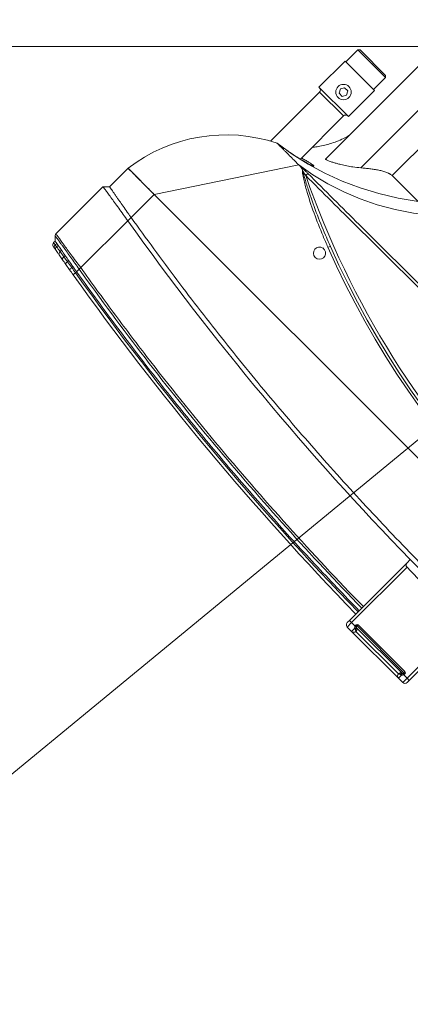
# Model space of a CAD drawing. Header units: millimetres. Extents: x 4946 to 18537, y -10559 to 785.
# Tile 46 of 79: x 7809 to 7831, y -753 to -698. Entities that reach past the tile are written whole.
import ezdxf

# ---------------------------------------------------------------- set-up
doc = ezdxf.new("R2010")
doc.units = ezdxf.units.MM
doc.layers.add('mm_went_opis', color=7, linetype='Continuous', lineweight=15)
doc.layers.add('PG_WYMIARY', color=1, linetype='Continuous', lineweight=18)
doc.styles.add('BIKWYM', font='BIKROMSW.SHX', dxfattribs={"width": 0.8})
doc.dimstyles.new('BA_KR_50', dxfattribs={"dimscale": 0.5, "dimtxt": 25, "dimasz": 1.666667, "dimexe": 24, "dimexo": 0, "dimgap": 0, "dimtad": 0, "dimdec": 1, "dimrnd": 0.5, "dimzin": 9, "dimdsep": 46, "dimtxsty": 'BIKWYM', "dimblk": 'WYM-KR', "dimcen": 0, "dimdle": 20, "dimclrd": 256, "dimclre": 256, "dimclrt": 7, "dimadec": 0, "dimazin": 0, "dimtfac": 0.033333, "dimtdec": 1, "dimtmove": 0, "dimatfit": 3, "dimldrblk": 'WYM-KR', "dimfxl": 40, "dimfxlon": 1, "dimtvp": 0.8, "dimtolj": 1, "dimarcsym": 0})

# ---------------------------------------------------------------- blocks, each defined once
blk = doc.blocks.new('W_Gorny')
at = {"color": 7, "linetype": 'Continuous', "lineweight": 13}
for p, q in [((120.254, 222.224), (120.254, 212.138)), ((122.281, 213.337), (122.281, 222.224)), ((124.08, 222.224), (124.08, 214.424)), ((116.831, 218.724), (116.731, 218.624)), ((116.731, 218.624), (116.731, 217.524)), ((119.271, 218.624), (116.731, 218.624)), ((116.831, 218.724), (119.171, 218.724)), ((119.271, 218.624), (119.171, 218.724)), ((119.271, 217.524), (119.271, 218.624)), ((116.651, 217.524), (116.651, 215.124)), ((119.351, 217.524), (116.651, 217.524)), ((119.351, 215.124), (119.351, 217.524)), ((117.857, 216.274), (117.713, 216.024)), ((118.146, 216.274), (117.857, 216.274)), ((118.29, 216.024), (118.146, 216.274)), ((117.713, 216.024), (117.857, 215.774)), ((117.857, 215.774), (118.146, 215.774)), ((118.146, 215.774), (118.29, 216.024)), ((119.351, 215.124), (116.651, 215.124)), ((116.901, 214.924), (116.901, 210.404)), ((119.101, 214.924), (116.901, 214.924)), ((119.101, 210.962), (119.101, 214.924)), ((124.08, 214.424), (126.454, 214.424)), ((114.001, 202.624), (119.301, 210.624)), ((119.301, 210.624), (119.408, 210.624)), ((124.223, 207.917), (124.379, 207.917)), ((124.298, 208.408), (124.488, 208.333)), ((111.601, 200.924), (111.601, 202.624)), ((111.601, 202.624), (114.001, 202.624)), ((114.001, 202.624), (114.001, 200.505)), ((176.601, 202.624), (114.001, 202.624)), ((111.301, 200.624), (111.601, 200.924)), ((111.301, 196.307), (111.301, 200.624)), ((114.001, 200.505), (114.001, 200.205)), ((114.001, 200.205), (114.001, 195.89)), ((142.551, 197.316), (142.551, 197.616)), ((142.551, 192.024), (142.551, 197.316)), ((142.751, 197.113), (142.751, 192.024)), ((147.851, 192.024), (147.851, 197.113)), ((148.051, 197.316), (148.051, 192.024)), ((111.601, 195.924), (111.36, 196.166)), ((111.601, 195.791), (111.601, 195.924)), ((111.782, 195.892), (111.782, 195.762)), ((111.782, 195.762), (111.932, 195.737)), ((111.932, 195.737), (111.932, 195.865)), ((112.315, 195.797), (112.315, 195.675)), ((114.001, 195.889), (114.001, 195.89)), ((114.001, 195.746), (114.001, 195.505)), ((112.315, 195.675), (112.723, 195.609)), ((112.795, 195.412), (112.42, 195.478)), ((112.723, 195.609), (112.723, 195.725)), ((112.723, 195.609), (113.116, 195.546)), ((113.116, 195.656), (113.116, 195.546)), ((113.585, 195.276), (113.156, 195.349)), ((113.584, 195.473), (113.584, 195.576)), ((114.001, 195.505), (114.001, 195.408)), ((142.751, 192.024), (142.551, 192.024)), ((142.551, 191.824), (142.551, 192.024)), ((142.751, 192.024), (143.069, 192.024)), ((142.751, 192.024), (142.751, 191.624)), ((143.051, 192.107), (143.051, 192.124)), ((143.151, 192.124), (143.051, 192.124)), ((143.151, 192.107), (143.051, 192.107)), ((143.151, 192.224), (147.451, 192.224)), ((143.151, 192.124), (143.151, 192.224)), ((143.151, 192.107), (143.151, 192.124)), ((147.451, 192.124), (143.151, 192.124)), ((143.151, 192.053), (143.151, 192.044)), ((147.436, 192.024), (143.151, 192.024)), ((143.151, 191.624), (143.151, 191.904)), ((143.218, 191.885), (143.151, 191.904)), ((143.2, 192.022), (143.201, 192.021)), ((144.53, 192.019), (144.53, 192.024)), ((144.551, 192.019), (144.551, 192.024)), ((144.919, 192.019), (144.919, 192.024)), ((145.326, 192.019), (145.326, 192.024)), ((145.326, 192.019), (145.342, 192.019)), ((145.342, 192.019), (145.342, 192.024)), ((145.343, 192.019), (145.389, 192.019)), ((146.051, 192.019), (146.051, 192.024)), ((146.073, 192.019), (146.073, 192.024)), ((147.401, 192.021), (147.403, 192.022)), ((147.451, 192.124), (147.451, 192.224)), ((147.451, 192.107), (147.451, 192.124)), ((147.451, 192.124), (147.551, 192.124)), ((147.451, 192.107), (147.551, 192.107)), ((147.451, 192.044), (147.451, 192.053)), ((147.451, 191.904), (147.451, 191.624)), ((147.533, 192.024), (147.851, 192.024)), ((147.551, 192.124), (147.551, 192.107)), ((148.051, 192.024), (147.851, 192.024)), ((147.851, 191.624), (147.851, 192.024)), ((148.051, 192.024), (148.051, 191.824)), ((143.151, 191.624), (142.751, 191.624)), ((147.451, 191.624), (143.151, 191.624)), ((143.351, 191.824), (147.251, 191.824)), ((147.851, 191.624), (147.451, 191.624))]:
    blk.add_line(p, q, dxfattribs=at)
at = {"color": 7, "linetype": 'Continuous', "lineweight": 13, "flags": 128}
for points in [[(126.454, 214.424), (125.388, 213.67), (124.294, 212.992), (123.174, 212.393), (122.031, 211.874), (120.869, 211.436), (119.691, 211.081), (118.501, 210.81), (117.301, 210.624)], [(127.759, 214.424), (126.774, 213.674), (125.763, 212.999), (124.728, 212.401), (123.672, 211.882), (122.599, 211.444), (121.51, 211.088), (120.41, 210.814), (119.301, 210.624)], [(120.105, 210.649), (120.105, 210.64), (120.105, 210.626), (120.105, 210.606), (120.105, 210.582), (120.106, 210.553), (120.106, 210.521), (120.106, 210.486), (120.106, 210.451)], [(112.795, 195.412), (112.76, 195.432), (112.734, 195.476), (112.721, 195.538), (112.723, 195.609)], [(113.156, 195.349), (113.132, 195.368), (113.116, 195.411), (113.111, 195.474), (113.116, 195.546)], [(113.968, 195.211), (113.969, 195.215), (113.971, 195.226), (113.974, 195.244), (113.978, 195.269), (113.983, 195.299), (113.989, 195.333), (113.995, 195.37), (114.001, 195.408)], [(143.069, 192.024), (143.081, 192.03), (143.092, 192.035), (143.103, 192.04), (143.114, 192.045), (143.124, 192.049), (143.132, 192.053), (143.14, 192.057), (143.147, 192.06)], [(143.218, 191.885), (143.226, 191.905), (143.233, 191.926), (143.236, 191.947), (143.238, 191.967), (143.236, 191.984), (143.233, 191.997), (143.226, 192.007), (143.218, 192.013)], [(147.385, 192.013), (147.376, 192.007), (147.37, 191.997), (147.366, 191.984), (147.365, 191.967), (147.366, 191.947), (147.37, 191.926), (147.376, 191.905), (147.385, 191.885)], [(147.456, 192.06), (147.463, 192.057), (147.47, 192.053), (147.479, 192.049), (147.489, 192.045), (147.499, 192.04), (147.51, 192.035), (147.522, 192.03), (147.533, 192.024)]]:
    blk.add_lwpolyline(points, dxfattribs=at)
at = {"color": 7, "linetype": 'Continuous', "lineweight": 13}
blk.add_circle((118.001, 216.024), 0.5, dxfattribs=at)
for centre, radius, start, end in [((116.701, 214.924), 0.2, 0, 90), ((119.301, 214.924), 0.2, 90, 180), ((121.951, 201.281), 10.437, 116.45797, 172.60227), ((145.301, 262.47), 57.8, 244.15669, 295.84331), ((124.301, 207.524), 0.4, 101.25471, 78.74529), ((125.081, 207.964), 0.699, 148.09138, 162.10431), ((145.301, 262.502), 58.2, 248.97043, 291.02957), ((145.301, 262.47), 58, 248.97043, 291.02957), ((145.301, 386.596), 189.5, 269.22898, 270.77102), ((111.801, 195.791), 0.2, 180, 259.77952), ((111.971, 195.75), 0.19, 176.56708, 257.92522), ((112.113, 195.717), 0.182, 173.74401, 256.03082), ((112.48, 195.637), 0.17, 166.98121, 249.49454), ((113.878, 195.376), 0.31, 161.78778, 198.9242), ((145.301, 381.596), 189, 260.45722, 269.1663), ((145.301, 381.596), 188.8, 260.45722, 269.16542), ((143.151, 192.124), 0.1, 90, 180), ((143.251, 192.107), 0.2, 180, 204.4698), ((143.143, 192.043), 0.00885, 7.29344, 68.29755), ((143.142, 192.052), 0.00895, 4.60329, 60.3346), ((142.974, 192.049), 0.229, 320.73603, 352.88674), ((143.171, 192.009), 0.015, 29.03033, 87.66225), ((143.19, 192.004), 0.02, 58.98391, 90), ((147.629, 192.049), 0.229, 187.11326, 219.26397), ((147.413, 192.004), 0.02, 90, 121.01609), ((147.432, 192.009), 0.015, 92.33775, 150.96967), ((147.451, 192.124), 0.1, 0, 90), ((147.46, 192.052), 0.00895, 119.6654, 175.39671), ((147.46, 192.043), 0.00885, 111.70245, 172.70656), ((147.351, 192.107), 0.2, 335.5302, 0), ((142.751, 191.824), 0.2, 180, 270), ((143.151, 191.824), 0.2, 270, 0.00087), ((147.451, 191.824), 0.2, 179.99913, 270), ((147.851, 191.824), 0.2, 270, 0)]:
    blk.add_arc(centre, radius, start, end, dxfattribs=at)
for points, knots in [([(124.08, 214.424), (124.027, 214.424), (123.967, 214.416), (123.884, 214.394), (123.867, 214.389), (123.832, 214.378), (123.814, 214.372), (123.759, 214.353), (123.722, 214.338), (123.647, 214.305), (123.608, 214.286), (123.53, 214.247), (123.49, 214.225), (123.37, 214.157), (123.29, 214.108), (123.17, 214.028), (123.129, 214.001), (123.049, 213.944), (123.009, 213.915), (122.889, 213.828), (122.811, 213.768), (122.656, 213.647), (122.58, 213.586), (122.466, 213.493), (122.429, 213.461), (122.354, 213.399), (122.317, 213.368), (122.281, 213.337)], [0, 0, 0, 0, 0.125, 0.125, 0.15625, 0.15625, 0.1875, 0.1875, 0.25, 0.25, 0.3125, 0.3125, 0.375, 0.375, 0.5, 0.5, 0.5625, 0.5625, 0.625, 0.625, 0.75, 0.75, 0.875, 0.875, 0.9375, 0.9375, 1, 1, 1, 1]), ([(120.254, 214.27), (120.218, 214.144), (120.136, 213.86), (119.97, 213.453), (119.78, 213.063), (119.577, 212.706), (119.365, 212.389), (119.202, 212.167), (119.115, 212.064), (119.101, 212.048)], [0, 0, 0, 0, 0.156474, 0.351114, 0.522284, 0.671778, 0.839931, 0.975214, 1, 1, 1, 1]), ([(122.281, 213.337), (122.148, 213.229), (121.913, 213.038), (121.546, 212.785), (121.245, 212.593), (120.988, 212.441), (120.777, 212.325), (120.589, 212.228), (120.44, 212.161), (120.335, 212.122), (120.276, 212.113), (120.252, 212.12), (120.256, 212.135), (120.257, 212.138)], [0, 0, 0, 0, 0.1626599, 0.2878428, 0.4128755, 0.500543, 0.5881442, 0.676435, 0.7646341, 0.8406696, 0.9166676, 0.9835114, 1, 1, 1, 1]), ([(119.986, 211.229), (119.957, 211.216), (119.898, 211.19), (119.742, 211.136), (119.537, 211.074), (119.286, 211.006), (118.993, 210.934), (118.67, 210.862), (118.321, 210.791), (117.972, 210.728), (117.627, 210.671), (117.413, 210.64), (117.304, 210.625)], [0, 0, 0, 0, 0.090827, 0.190696, 0.289998, 0.392058, 0.493915, 0.598701, 0.701432, 0.807226, 0.902357, 1, 1, 1, 1]), ([(119.101, 211.062), (119.192, 211.087), (119.383, 211.14), (119.621, 211.203), (119.811, 211.247), (119.922, 211.271), (119.947, 211.272), (119.948, 211.272)], [0, 0, 0, 0, 0.23565, 0.496417, 0.738597, 0.988341, 1, 1, 1, 1]), ([(119.948, 211.272), (119.983, 211.276), (120.046, 211.283), (120.046, 211.264), (120.025, 211.245), (119.988, 211.23), (119.986, 211.229)], [0, 0, 0, 0, 0.367171, 0.6693, 0.980364, 1, 1, 1, 1]), ([(117.387, 210.624), (117.406, 210.624), (117.456, 210.624), (117.521, 210.624), (117.562, 210.624)], [0.1863836, 0.1863836, 0.1863836, 0.1863836, 0.25, 0.3286954, 0.3286954, 0.3286954, 0.3286954]), ([(117.723, 210.624), (117.774, 210.624), (117.883, 210.624), (118.008, 210.624), (118.073, 210.624)], [0.4211761, 0.4211761, 0.4211761, 0.4211761, 0.5, 0.5788239, 0.5788239, 0.5788239, 0.5788239]), ([(118.314, 210.624), (118.386, 210.624), (118.52, 210.624), (118.66, 210.624), (118.724, 210.624)], [0.6713046, 0.6713046, 0.6713046, 0.6713046, 0.75, 0.8136164, 0.8136164, 0.8136164, 0.8136164]), ([(119.408, 210.624), (119.432, 210.627), (119.458, 210.629), (119.512, 210.633), (119.539, 210.635), (119.596, 210.638), (119.625, 210.639), (119.684, 210.641), (119.714, 210.642), (119.803, 210.645), (119.863, 210.646), (119.984, 210.648), (120.044, 210.649), (120.105, 210.649)], [0, 0, 0, 0, 0.125, 0.125, 0.25, 0.25, 0.375, 0.375, 0.5, 0.5, 0.75, 0.75, 1, 1, 1, 1]), ([(119.721, 210.554), (119.633, 210.585), (119.53, 210.621), (119.422, 210.624), (119.408, 210.624)], [0, 0, 0, 0, 0.862276, 1, 1, 1, 1]), ([(124.416, 208.179), (124.168, 208.276), (123.424, 208.568), (122.202, 209.098), (121.004, 209.691), (120.211, 210.17), (119.846, 210.408), (119.741, 210.531), (119.721, 210.554)], [0, 0, 0, 0, 0.1510263, 0.4536833, 0.7561941, 0.9072997, 0.98295, 1, 1, 1, 1]), ([(119.821, 210.511), (119.82, 210.511), (119.818, 210.512), (119.802, 210.519), (119.769, 210.533), (119.738, 210.546), (119.721, 210.554)], [0, 0, 0, 0, 0.009446, 0.064272, 0.483962, 1, 1, 1, 1]), ([(119.821, 210.511), (119.928, 210.443), (120.26, 210.235), (121.08, 209.812), (122.276, 209.239), (123.436, 208.746), (124.114, 208.48), (124.298, 208.408)], [0, 0, 0, 0, 0.0769784, 0.2371484, 0.5588576, 0.8806243, 1, 1, 1, 1]), ([(120.105, 210.649), (121.673, 210.651), (127.795, 210.66), (135.694, 210.686), (142.024, 210.682), (143.801, 210.681)], [0, 0, 0, 0, 0.198524, 0.775011, 1, 1, 1, 1]), ([(143.801, 210.541), (142.025, 210.535), (135.694, 210.516), (127.796, 210.464), (121.674, 210.453), (120.106, 210.451)], [0, 0, 0, 0, 0.224954, 0.801465, 1, 1, 1, 1]), ([(114.001, 202.624), (113.986, 202.624), (113.954, 202.624), (113.907, 202.624), (113.86, 202.624), (113.813, 202.624), (113.766, 202.624), (113.719, 202.624), (113.673, 202.624), (113.626, 202.624), (113.58, 202.624), (113.471, 202.624), (113.303, 202.624), (113.081, 202.624), (112.868, 202.624), (112.599, 202.624), (112.293, 202.624), (112.043, 202.624), (111.881, 202.624), (111.78, 202.624), (111.701, 202.624), (111.655, 202.624), (111.63, 202.624), (111.617, 202.624), (111.608, 202.624), (111.602, 202.624), (111.602, 202.624), (111.601, 202.624)], [0, 0, 0, 0, 0.012521, 0.025026, 0.03752, 0.050008, 0.062494, 0.074984, 0.087481, 0.099992, 0.112521, 0.125072, 0.187649, 0.250099, 0.312511, 0.375131, 0.500003, 0.624875, 0.68748, 0.749907, 0.812342, 0.874933, 0.900008, 0.925013, 0.949988, 0.97497, 1, 1, 1, 1]), ([(111.601, 200.924), (111.601, 200.924), (111.605, 200.924), (111.621, 200.921), (111.632, 200.919), (111.678, 200.911), (111.722, 200.903), (111.782, 200.892)], [0, 0, 0, 0, 0.25, 0.25, 0.5, 0.5, 1, 1, 1, 1]), ([(111.932, 200.865), (111.958, 200.86), (111.986, 200.855), (112.045, 200.845), (112.076, 200.839), (112.172, 200.822), (112.241, 200.81), (112.315, 200.797)], [0, 0, 0, 0, 0.25, 0.25, 0.5, 0.5, 1, 1, 1, 1]), ([(111.301, 200.624), (111.326, 200.624), (111.46, 200.607), (111.812, 200.553), (112.149, 200.499), (112.556, 200.434), (113.006, 200.362), (113.497, 200.284), (113.831, 200.232), (114.001, 200.205)], [0, 0, 0, 0, 0.25, 0.375, 0.5, 0.625, 0.75, 0.875, 1, 1, 1, 1]), ([(112.315, 200.797), (112.377, 200.785), (112.442, 200.774), (112.578, 200.75), (112.649, 200.737), (112.723, 200.725)], [0, 0, 0, 0, 0.5, 0.5, 1, 1, 1, 1]), ([(114.001, 200.505), (113.931, 200.517), (113.861, 200.529), (113.722, 200.553), (113.653, 200.564), (113.584, 200.576)], [0, 0, 0, 0, 0.5, 0.5, 1, 1, 1, 1]), ([(114.001, 200.505), (115.66, 200.24), (118.977, 199.709), (123.974, 199.082), (128.981, 198.579), (133.997, 198.212), (139.019, 197.978), (144.045, 197.878), (148.931, 197.91), (153.676, 198.063), (158.278, 198.323), (162.874, 198.695), (167.462, 199.182), (172.041, 199.773), (175.081, 200.261), (176.601, 200.505)], [0, 0, 0, 0, 0.080142, 0.160209, 0.240216, 0.320178, 0.400109, 0.480022, 0.559931, 0.633191, 0.70647, 0.77978, 0.853131, 0.926534, 1, 1, 1, 1]), ([(142.551, 197.316), (142.551, 197.293), (142.555, 197.271), (142.57, 197.227), (142.582, 197.206), (142.607, 197.176), (142.616, 197.167), (142.637, 197.15), (142.649, 197.142), (142.675, 197.129), (142.689, 197.123), (142.719, 197.115), (142.735, 197.113), (142.751, 197.113)], [0, 0, 0, 0, 0.25, 0.25, 0.5, 0.5, 0.625, 0.625, 0.75, 0.75, 0.875, 0.875, 1, 1, 1, 1]), ([(111.301, 196.307), (111.301, 196.307), (111.301, 196.307), (111.355, 196.297), (111.471, 196.276), (111.672, 196.242), (111.917, 196.201), (112.206, 196.154), (112.534, 196.103), (112.971, 196.037), (113.464, 195.965), (113.822, 195.914), (114.001, 195.889)], [0, 0, 0, 0, 0.000001, 0.096623, 0.193262, 0.312002, 0.430754, 0.502751, 0.620722, 0.738672, 0.869357, 1, 1, 1, 1]), ([(111.36, 196.166), (111.355, 196.171), (111.335, 196.193), (111.308, 196.24), (111.304, 196.285), (111.301, 196.307)], [0, 0, 0, 0, 0.141092, 0.570547, 1, 1, 1, 1]), ([(114.001, 195.747), (113.962, 195.753), (113.764, 195.785), (113.41, 195.843), (112.959, 195.918), (112.543, 195.987), (112.221, 196.039), (111.939, 196.085), (111.702, 196.121), (111.512, 196.149), (111.404, 196.164), (111.36, 196.166), (111.36, 196.166), (111.36, 196.166)], [0, 0, 0, 0, 0.028999, 0.147117, 0.265258, 0.383331, 0.501422, 0.573421, 0.691821, 0.810211, 0.90511, 0.999999, 1, 1, 1, 1]), ([(111.601, 195.924), (111.611, 195.923), (111.629, 195.919), (111.735, 195.9), (111.782, 195.892)], [0, 0, 0, 0, 0.560607, 1, 1, 1, 1]), ([(111.601, 195.791), (111.601, 195.791), (111.601, 195.791), (111.62, 195.788), (111.689, 195.777), (111.757, 195.766), (111.782, 195.762)], [0, 0, 0, 0, 0.000006, 0.384237, 0.777683, 1, 1, 1, 1]), ([(111.932, 195.865), (111.957, 195.86), (112.068, 195.84), (112.2, 195.817), (112.313, 195.797), (112.315, 195.797)], [0.3353324, 0.3353324, 0.3353324, 0.3353324, 0.375, 0.5, 0.5014146, 0.5014146, 0.5014146, 0.5014146]), ([(114.001, 195.747), (113.999, 195.763), (113.995, 195.796), (113.998, 195.847), (114, 195.878), (114.001, 195.889)], [0, 0, 0, 0, 0.398357, 0.795065, 1, 1, 1, 1]), ([(114.001, 195.89), (115.181, 195.692), (116.361, 195.505), (118.726, 195.154), (119.91, 194.989), (123.466, 194.53), (125.844, 194.268), (132.989, 193.62), (137.769, 193.368), (142.551, 193.299)], [0, 0, 0, 0, 0.125, 0.125, 0.25, 0.25, 0.5, 0.5, 1, 1, 1, 1]), ([(142.551, 193.157), (137.769, 193.227), (132.989, 193.478), (125.844, 194.126), (123.467, 194.387), (118.725, 194.999), (116.36, 195.35), (114.001, 195.746)], [0, 0, 0, 0, 0.5, 0.5, 0.75, 0.75, 1, 1, 1, 1]), ([(111.931, 195.565), (111.904, 195.57), (111.88, 195.574), (111.838, 195.582), (111.821, 195.585), (111.78, 195.592), (111.766, 195.595), (111.766, 195.595)], [0, 0, 0, 0, 0.25, 0.25, 0.5, 0.5, 1, 1, 1, 1]), ([(112.42, 195.478), (112.355, 195.489), (112.223, 195.513), (112.121, 195.531), (112.069, 195.54)], [0, 0, 0, 0, 0.495637, 1, 1, 1, 1]), ([(112.723, 195.725), (112.794, 195.712), (112.921, 195.69), (113.056, 195.667), (113.116, 195.656)], [0, 0, 0, 0, 0.559636, 1, 1, 1, 1]), ([(113.584, 195.576), (113.661, 195.563), (113.8, 195.539), (113.94, 195.516), (114.001, 195.505)], [0, 0, 0, 0, 0.558376, 1, 1, 1, 1]), ([(113.584, 195.473), (113.723, 195.449), (113.861, 195.426), (114.001, 195.408), (114.001, 195.408)], [0, 0, 0, 0, 0.999986, 1, 1, 1, 1]), ([(113.948, 195.214), (113.924, 195.218), (113.839, 195.233), (113.775, 195.244), (113.764, 195.245), (113.76, 195.246)], [0, 0, 0, 0, 0.190215, 0.679387, 1, 1, 1, 1]), ([(114.555, 195.113), (114.466, 195.128), (114.289, 195.157), (114.082, 195.192), (113.998, 195.206), (113.971, 195.211)], [0, 0, 0, 0, 0.403166, 0.80605, 1, 1, 1, 1]), ([(114.001, 195.505), (115.326, 195.291), (117.973, 194.864), (121.959, 194.329), (125.952, 193.874), (130.016, 193.5), (134.148, 193.211), (138.348, 193.004), (141.15, 192.945), (142.551, 192.916)], [0, 0, 0, 0, 0.140247, 0.280386, 0.420433, 0.560405, 0.706978, 0.853504, 1, 1, 1, 1]), ([(143.151, 191.904), (143.132, 191.919), (143.116, 191.937), (143.088, 191.978), (143.077, 192.001), (143.069, 192.024)], [0, 0, 0, 0, 0.5, 0.5, 1, 1, 1, 1]), ([(143.146, 192.051), (143.145, 192.047), (143.146, 192.041), (143.15, 192.03), (143.154, 192.025), (143.163, 192.018), (143.168, 192.017), (143.177, 192.016), (143.181, 192.016), (143.184, 192.017)], [0, 0, 0, 0, 0.25, 0.25, 0.5, 0.5, 0.75, 0.75, 1, 1, 1, 1]), ([(143.151, 192.107), (143.151, 192.107), (143.151, 192.089), (143.151, 192.071), (143.151, 192.053)], [0, 0, 0, 0, 0.010063, 1, 1, 1, 1]), ([(143.171, 192.024), (143.17, 192.024), (143.167, 192.025), (143.162, 192.027), (143.158, 192.029), (143.156, 192.032), (143.154, 192.034), (143.153, 192.037), (143.152, 192.039), (143.151, 192.042), (143.151, 192.043), (143.151, 192.044)], [0, 0, 0, 0, 0.284033, 0.478228, 0.589269, 0.642725, 0.718959, 0.769428, 0.850788, 0.889603, 1, 1, 1, 1]), ([(143.171, 192.024), (143.177, 192.024), (143.187, 192.024), (143.189, 192.024), (143.19, 192.024)], [0, 0, 0, 0, 0.605387, 1, 1, 1, 1]), ([(143.2, 192.022), (143.199, 192.021), (143.199, 192.02), (143.189, 192.018), (143.184, 192.017)], [0, 0, 0, 0, 0.406789, 1, 1, 1, 1]), ([(143.218, 192.013), (143.23, 192.008), (143.261, 191.995), (143.306, 191.957), (143.329, 191.919), (143.344, 191.88), (143.35, 191.855), (143.351, 191.838), (143.351, 191.831), (143.351, 191.828), (143.351, 191.826), (143.351, 191.825), (143.351, 191.825), (143.351, 191.825), (143.351, 191.824), (143.351, 191.824), (143.351, 191.824)], [0, 0, 0, 0, 0.101646, 0.264384, 0.491837, 0.527473, 0.731563, 0.825903, 0.850058, 0.922941, 0.940944, 0.965042, 0.971052, 0.981332, 0.983905, 1, 1, 1, 1]), ([(147.251, 191.824), (147.251, 191.824), (147.251, 191.824), (147.251, 191.825), (147.251, 191.825), (147.251, 191.825), (147.251, 191.826), (147.251, 191.828), (147.251, 191.831), (147.252, 191.838), (147.253, 191.855), (147.261, 191.893), (147.288, 191.946), (147.331, 191.987), (147.367, 192.007), (147.383, 192.012), (147.385, 192.013)], [0, 0, 0, 0, 0.016096, 0.018668, 0.028948, 0.034959, 0.059057, 0.07706, 0.149944, 0.1741, 0.26844, 0.472533, 0.673215, 0.868498, 0.984749, 1, 1, 1, 1]), ([(147.451, 191.904), (147.451, 191.904), (147.429, 191.895), (147.407, 191.89), (147.385, 191.885)], [0, 0, 0, 0, 0.007287, 1, 1, 1, 1]), ([(147.419, 192.017), (147.413, 192.018), (147.404, 192.02), (147.403, 192.021), (147.403, 192.022)], [0, 0, 0, 0, 0.593211, 1, 1, 1, 1]), ([(147.413, 192.024), (147.414, 192.024), (147.416, 192.024), (147.426, 192.024), (147.431, 192.024)], [0, 0, 0, 0, 0.394613, 1, 1, 1, 1]), ([(147.419, 192.017), (147.422, 192.016), (147.426, 192.016), (147.435, 192.017), (147.44, 192.018), (147.449, 192.025), (147.453, 192.03), (147.457, 192.041), (147.457, 192.047), (147.457, 192.051)], [0, 0, 0, 0, 0.25, 0.25, 0.5, 0.5, 0.75, 0.75, 1, 1, 1, 1]), ([(147.451, 192.044), (147.451, 192.043), (147.451, 192.041), (147.45, 192.037), (147.449, 192.035), (147.448, 192.033), (147.446, 192.03), (147.442, 192.027), (147.438, 192.025), (147.434, 192.024), (147.432, 192.024), (147.431, 192.024)], [0, 0, 0, 0, 0.137248, 0.214286, 0.255192, 0.334052, 0.365888, 0.490941, 0.649207, 0.858819, 1, 1, 1, 1]), ([(147.451, 192.053), (147.451, 192.071), (147.451, 192.089), (147.451, 192.107), (147.451, 192.107)], [0, 0, 0, 0, 0.989937, 1, 1, 1, 1]), ([(147.533, 192.024), (147.525, 192.001), (147.515, 191.978), (147.487, 191.937), (147.471, 191.919), (147.451, 191.904)], [0, 0, 0, 0, 0.5, 0.5, 1, 1, 1, 1]), ([(143.351, 191.824), (143.351, 191.824), (143.351, 191.824), (143.351, 191.824), (143.351, 191.824), (143.351, 191.824), (143.351, 191.824), (143.351, 191.824), (143.351, 191.824), (143.351, 191.825), (143.351, 191.825), (143.35, 191.826), (143.347, 191.828), (143.342, 191.832), (143.33, 191.841), (143.307, 191.856), (143.261, 191.875), (143.23, 191.882), (143.218, 191.885)], [0, 0, 0, 0, 0.015245, 0.043072, 0.055984, 0.056099, 0.073111, 0.082762, 0.108485, 0.142985, 0.181077, 0.242433, 0.329971, 0.466232, 0.490139, 0.737074, 0.900703, 1, 1, 1, 1]), ([(147.311, 191.862), (147.304, 191.859), (147.283, 191.848), (147.264, 191.835), (147.255, 191.828), (147.253, 191.826), (147.252, 191.825), (147.252, 191.825), (147.251, 191.824), (147.251, 191.824), (147.251, 191.824), (147.251, 191.824), (147.251, 191.824), (147.251, 191.824), (147.251, 191.824), (147.251, 191.824), (147.251, 191.824)], [0, 0, 0, 0, 0.115828, 0.387717, 0.566663, 0.681623, 0.7622, 0.812223, 0.857531, 0.891312, 0.903987, 0.926328, 0.926479, 0.943435, 0.979979, 1, 1, 1, 1]), ([(147.385, 191.885), (147.383, 191.884), (147.367, 191.881), (147.34, 191.874), (147.32, 191.866), (147.311, 191.862)], [0, 0, 0, 0, 0.061636, 0.538328, 1, 1, 1, 1])]:
    blk.add_open_spline(points, degree=3, knots=knots, dxfattribs=at)
for points in [[(117.301, 210.624), (117.301, 210.624), (117.33, 210.624), (117.387, 210.624)], [(117.562, 210.624), (117.61, 210.624), (117.664, 210.624), (117.723, 210.624)], [(118.073, 210.624), (118.149, 210.624), (118.23, 210.624), (118.314, 210.624)], [(118.724, 210.624), (118.911, 210.624), (119.106, 210.624), (119.301, 210.624)], [(120.106, 210.451), (120.011, 210.471), (119.915, 210.491), (119.821, 210.511)], [(111.782, 200.892), (111.825, 200.884), (111.875, 200.875), (111.932, 200.865)], [(112.723, 200.725), (112.848, 200.703), (112.979, 200.68), (113.116, 200.656)], [(113.116, 200.656), (113.269, 200.63), (113.425, 200.603), (113.584, 200.576)], [(114.001, 200.205), (123.455, 198.618), (132.999, 197.755), (142.551, 197.616)], [(142.551, 197.616), (144.385, 197.589), (146.218, 197.589), (148.051, 197.616)], [(111.301, 196.307), (111.301, 196.307), (111.301, 196.307), (111.301, 196.307)], [(111.36, 196.166), (111.36, 196.166), (111.36, 196.166), (111.36, 196.166)], [(111.782, 195.892), (111.825, 195.884), (111.875, 195.875), (111.932, 195.865)], [(111.932, 195.737), (112.038, 195.72), (112.166, 195.699), (112.315, 195.675)], [(112.723, 195.725), (112.575, 195.751), (112.439, 195.775), (112.315, 195.797)], [(114.001, 195.746), (114.001, 195.746), (114.001, 195.747), (114.001, 195.747)], [(112.069, 195.54), (112.017, 195.55), (111.971, 195.558), (111.931, 195.565)], [(113.156, 195.349), (113.03, 195.371), (112.91, 195.392), (112.795, 195.412)], [(113.584, 195.576), (113.425, 195.603), (113.269, 195.63), (113.116, 195.656)], [(113.116, 195.546), (113.268, 195.522), (113.424, 195.498), (113.584, 195.473)], [(113.968, 195.211), (113.84, 195.233), (113.712, 195.254), (113.585, 195.276)], [(143.146, 192.051), (143.146, 192.054), (143.147, 192.057), (143.147, 192.06)], [(143.147, 192.06), (143.15, 192.077), (143.151, 192.092), (143.151, 192.107)], [(143.218, 192.013), (143.213, 192.015), (143.207, 192.017), (143.201, 192.021)], [(147.385, 192.013), (147.39, 192.015), (147.395, 192.017), (147.401, 192.021)], [(147.456, 192.06), (147.453, 192.077), (147.451, 192.092), (147.451, 192.107)], [(147.456, 192.06), (147.456, 192.057), (147.457, 192.054), (147.457, 192.051)]]:
    blk.add_open_spline(points, degree=3, dxfattribs=at)
blk = doc.blocks.new('WYM-KR')
at = {"color": 7, "linetype": 'ByBlock'}
blk.add_line((6.24, 6.24), (-6.24, -6.24), dxfattribs=at)
at = {"linetype": 'ByBlock'}
blk.add_line((11.52, 0), (-11.52, 0), dxfattribs=at)
blk = doc.blocks.new('*D308')
at = {"layer": 'Defpoints', "color": 0, "transparency": 16777216}
for p in [(7475.048, -697.305), (7885.048, -697.305), (7885.048, -784.376)]:
    blk.add_point(p, dxfattribs=at)
at = {"layer": 'PG_WYMIARY', "lineweight": -2, "transparency": 16777216}
for p, q in [((7475.048, -764.376), (7475.048, -796.376)), ((7885.048, -764.376), (7885.048, -796.376)), ((7475.881, -784.376), (7884.214, -784.376))]:
    blk.add_line(p, q, dxfattribs=at)
at = {"layer": 'PG_WYMIARY', "lineweight": -2, "transparency": 16777216, "xscale": 0.8333333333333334, "yscale": 0.8333333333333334, "zscale": 0.8333333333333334, "rotation": 180}
blk.add_blockref('WYM-KR', (7475.048, -784.376), dxfattribs=at)
at = {"layer": 'PG_WYMIARY', "lineweight": -2, "transparency": 16777216, "xscale": 0.8333333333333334, "yscale": 0.8333333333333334, "zscale": 0.8333333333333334}
blk.add_blockref('WYM-KR', (7885.048, -784.376), dxfattribs=at)
at = {"layer": 'PG_WYMIARY', "color": 7, "transparency": 16777216, "insert": (7680.048, -774.376), "char_height": 12.5, "attachment_point": 5, "style": 'BIKWYM'}
blk.add_mtext('\\A1;410', dxfattribs=at)
blk = doc.blocks.new('*D332')
at = {"layer": 'Defpoints', "color": 0, "transparency": 16777216}
for p in [(7885.048, -657.305), (7792.142, -697.305), (7885.048, -697.305)]:
    blk.add_point(p, dxfattribs=at)
at = {"layer": 'PG_WYMIARY', "lineweight": -2, "transparency": 16777216}
for p, q in [((7812.142, -657.305), (7780.142, -657.305)), ((7792.142, -658.138), (7792.142, -696.472)), ((7812.142, -697.305), (7780.142, -697.305))]:
    blk.add_line(p, q, dxfattribs=at)
at = {"layer": 'PG_WYMIARY', "lineweight": -2, "transparency": 16777216, "xscale": 0.8333333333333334, "yscale": 0.8333333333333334, "zscale": 0.8333333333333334}
for p, rotation in [((7792.142, -657.305), 90), ((7792.142, -697.305), 270)]:
    blk.add_blockref('WYM-KR', p, dxfattribs=dict(at, rotation=rotation))
at = {"layer": 'PG_WYMIARY', "color": 7, "transparency": 16777216, "insert": (7782.142, -677.305), "char_height": 12.5, "attachment_point": 5, "rotation": 90, "style": 'BIKWYM'}
blk.add_mtext('\\A1;40', dxfattribs=at)
blk = doc.blocks.new('*D333')
at = {"layer": 'Defpoints', "color": 0, "transparency": 16777216}
for p in [(7885.048, -697.305), (7792.142, -1257.305), (7885.048, -1257.305)]:
    blk.add_point(p, dxfattribs=at)
at = {"layer": 'PG_WYMIARY', "lineweight": -2, "transparency": 16777216}
for p, q in [((7812.142, -697.305), (7780.142, -697.305)), ((7792.142, -698.138), (7792.142, -1256.472)), ((7812.142, -1257.305), (7780.142, -1257.305))]:
    blk.add_line(p, q, dxfattribs=at)
at = {"layer": 'PG_WYMIARY', "lineweight": -2, "transparency": 16777216, "xscale": 0.8333333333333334, "yscale": 0.8333333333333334, "zscale": 0.8333333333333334}
for p, rotation in [((7792.142, -697.305), 90), ((7792.142, -1257.305), 270)]:
    blk.add_blockref('WYM-KR', p, dxfattribs=dict(at, rotation=rotation))
at = {"layer": 'PG_WYMIARY', "color": 7, "transparency": 16777216, "insert": (7782.142, -977.305), "char_height": 12.5, "attachment_point": 5, "rotation": 90, "style": 'BIKWYM'}
blk.add_mtext('\\A1;560', dxfattribs=at)

msp = doc.modelspace()

# ---------------------------------------------------------------- linework, layer by layer
at = {"layer": 'Defpoints', "color": 6, "lineweight": 18}
for points in [[(7046.25, 785.157), (9146.25, 785.157), (9146.25, -699.843), (7046.25, -699.843)], [(7046.25, -699.843), (9146.25, -699.843), (9146.25, -2184.843), (7046.25, -2184.843)]]:
    msp.add_lwpolyline(points, close=True, dxfattribs=at)
at = {"layer": 'mm_went_opis'}
msp.add_lwpolyline([(7805.94, -742.421), (7885.048, -677.305)], dxfattribs=at)

# ---------------------------------------------------------------- block references
at = {"color": 18, "lineweight": 13, "true_color": 0x000000, "xscale": 0.8500000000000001, "yscale": 0.8500000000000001, "zscale": 0.8500000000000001, "rotation": 315.000000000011}
msp.add_blockref('W_Gorny', (7626.419, -761.27), dxfattribs=at)

# ---------------------------------------------------------------- dimensions: what is measured, and where the dimension line sits
at = {"layer": 'PG_WYMIARY'}
for base, p1, p2, picture, middle in [((7792.142, -697.305), (7885.048, -657.305), (7885.048, -697.305), '*D332', (7782.142, -677.305)), ((7792.142, -1257.305), (7885.048, -697.305), (7885.048, -1257.305), '*D333', (7782.142, -977.305))]:
    dim = msp.add_linear_dim(base=base, p1=p1, p2=p2, angle=90, dimstyle='BA_KR_50', override={"dimdec": 0, "dimrnd": 0, "dimtmove": 1}, dxfattribs=at)
    dim.commit()
    dim.dimension.update_dxf_attribs({"geometry": picture, "text_midpoint": middle})
dim = msp.add_linear_dim(base=(7885.048, -784.376), p1=(7475.048, -697.305), p2=(7885.048, -697.305), dimstyle='BA_KR_50', override={"dimdec": 0, "dimrnd": 0, "dimtmove": 1}, dxfattribs=at)
dim.commit()
dim.dimension.update_dxf_attribs({"geometry": '*D308', "text_midpoint": (7680.048, -774.376)})

doc.saveas('drawing.dxf')
